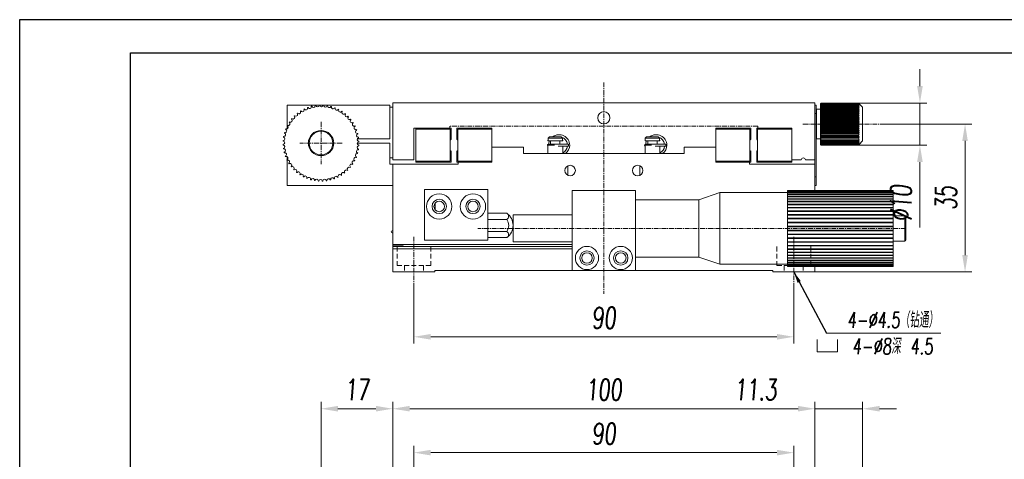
# Model space of a CAD drawing. Header units: millimetres. Extents: x 16752 to 17194, y 779 to 1404.
# Tile 9 of 11: x 16752 to 16985, y 1299 to 1404. Entities that reach past the tile are written whole.
import ezdxf

# ---------------------------------------------------------------- set-up
doc = ezdxf.new("R2010")
doc.units = ezdxf.units.MM
doc.header["$LTSCALE"] = 0.3
doc.linetypes.add('CENTERX2', pattern=[20.32, 12.7, -2.54, 2.54, -2.54])
doc.linetypes.add('DASHED', pattern=[19.05, 12.7, -6.35])
for name, color, linetype, lineweight in [('中心线', 5, 'CENTERX2', 13), ('外框', 7, 'Continuous', 30), ('标注', 1, 'Continuous', 18), ('虚线', 6, 'DASHED', 13)]:
    doc.layers.add(name, color=color, linetype=linetype, lineweight=lineweight)
doc.styles.get("Standard").update_dxf_attribs({"font": 'txt.shx', "width": 0.67, "oblique": 5, "bigfont": 'gbcbig.shx'})
doc.dimstyles.new('1.5', dxfattribs={"dimscale": 1.5, "dimtxt": 2.5, "dimasz": 1.8, "dimexe": 1.25, "dimexo": 0.625, "dimtad": 1, "dimdsep": 46, "dimtxsty": 'Standard', "dimcen": 1.8, "dimadec": 0, "dimazin": 0, "dimtfac": 1, "dimtmove": 0, "dimatfit": 3, "dimfxl": 0, "dimarcsym": 0})
doc.dimstyles.new('2', dxfattribs={"dimscale": 2, "dimtxt": 2.5, "dimasz": 2, "dimexe": 0.8, "dimexo": 0, "dimgap": 1, "dimtad": 1, "dimdec": 1, "dimdsep": 46, "dimtxsty": 'Standard', "dimcen": 0, "dimclrd": 256, "dimclre": 256, "dimclrt": 256, "dimadec": 0, "dimazin": 0, "dimtfac": 1, "dimtdec": 1, "dimtmove": 0, "dimatfit": 3, "dimfxl": 0, "dimtzin": 0, "dimlwd": -1, "dimlwe": -1, "dimarcsym": 0})

# ---------------------------------------------------------------- blocks, each defined once
blk = doc.blocks.new('Y')
at = {"lineweight": 30}
for points in [[(-3857.44, 2213.99), (-4154.44, 2213.99), (-4154.44, 2003.97)], [(-4136.76, 2009.27), (-4136.76, 2208.69), (-3862.74, 2208.69)]]:
    blk.add_lwpolyline(points, dxfattribs=at)
blk = doc.blocks.new('W')
blk.add_blockref('Y', (0, 0))
blk = doc.blocks.new('*D169')
at = {"layer": 'Defpoints', "color": 0}
for p in [(16845.24, 1340.74), (16935.24, 1340.74), (16845.24, 1328.43)]:
    blk.add_point(p, dxfattribs=at)
at = {"layer": '标注'}
for p, q in [((16845.24, 1340.74), (16845.24, 1326.83)), ((16935.24, 1340.74), (16935.24, 1326.83)), ((16931.24, 1328.43), (16849.24, 1328.43))]:
    blk.add_line(p, q, dxfattribs=at)
for points in [[(16849.24, 1329.1), (16849.24, 1327.76), (16845.24, 1328.43)], [(16931.24, 1329.1), (16931.24, 1327.76), (16935.24, 1328.43)]]:
    blk.add_solid(points, dxfattribs=at)
at = {"layer": '标注', "insert": (16890.24, 1332.93), "char_height": 5, "attachment_point": 5}
blk.add_mtext('90', dxfattribs=at)
blk = doc.blocks.new('*D179')
at = {"layer": 'Defpoints', "color": 0}
for p in [(16845.24, 1301), (16845.24, 1262.67), (16935.24, 1262.67)]:
    blk.add_point(p, dxfattribs=at)
at = {"layer": '标注'}
for p, q in [((16845.24, 1262.67), (16845.24, 1302.6)), ((16935.24, 1262.67), (16935.24, 1302.6)), ((16931.24, 1301), (16849.24, 1301))]:
    blk.add_line(p, q, dxfattribs=at)
for points in [[(16849.24, 1301.67), (16849.24, 1300.34), (16845.24, 1301)], [(16931.24, 1301.67), (16931.24, 1300.34), (16935.24, 1301)]]:
    blk.add_solid(points, dxfattribs=at)
at = {"layer": '标注', "insert": (16890.24, 1305.5), "char_height": 5, "attachment_point": 5}
blk.add_mtext('90', dxfattribs=at)
blk = doc.blocks.new('*D180')
at = {"layer": 'Defpoints', "color": 0}
for p in [(16940.24, 1311.4), (16840.24, 1262.67), (16940.24, 1262.67)]:
    blk.add_point(p, dxfattribs=at)
at = {"layer": '标注'}
for p, q in [((16840.24, 1262.67), (16840.24, 1313)), ((16844.24, 1311.4), (16936.24, 1311.4)), ((16940.24, 1262.67), (16940.24, 1313))]:
    blk.add_line(p, q, dxfattribs=at)
for points in [[(16844.24, 1312.07), (16844.24, 1310.74), (16840.24, 1311.4)], [(16936.24, 1312.07), (16936.24, 1310.74), (16940.24, 1311.4)]]:
    blk.add_solid(points, dxfattribs=at)
at = {"layer": '标注', "insert": (16890.24, 1315.9), "char_height": 5, "attachment_point": 5}
blk.add_mtext('100', dxfattribs=at)
blk = doc.blocks.new('*D181')
at = {"layer": 'Defpoints', "color": 0}
for p in [(16940.24, 1311.4), (16940.24, 1262.67), (16951.54, 1216.67)]:
    blk.add_point(p, dxfattribs=at)
at = {"layer": '标注'}
for p, q in [((16936.24, 1311.4), (16920.06, 1311.4)), ((16940.24, 1262.67), (16940.24, 1313)), ((16951.54, 1311.4), (16940.24, 1311.4)), ((16951.54, 1216.67), (16951.54, 1313)), ((16955.54, 1311.4), (16959.54, 1311.4))]:
    blk.add_line(p, q, dxfattribs=at)
for points in [[(16936.24, 1312.07), (16936.24, 1310.74), (16940.24, 1311.4)], [(16955.54, 1312.07), (16955.54, 1310.74), (16951.54, 1311.4)]]:
    blk.add_solid(points, dxfattribs=at)
at = {"layer": '标注', "insert": (16926.15, 1315.9), "char_height": 5, "attachment_point": 5}
blk.add_mtext('11.3', dxfattribs=at)
blk = doc.blocks.new('*D182')
at = {"layer": 'Defpoints', "color": 0}
for p in [(16840.24, 1311.4), (16840.24, 1262.67), (16823.24, 1247.38)]:
    blk.add_point(p, dxfattribs=at)
at = {"layer": '标注'}
for p, q in [((16823.24, 1247.38), (16823.24, 1313)), ((16827.24, 1311.4), (16836.24, 1311.4)), ((16840.24, 1262.67), (16840.24, 1313))]:
    blk.add_line(p, q, dxfattribs=at)
for points in [[(16827.24, 1312.07), (16827.24, 1310.74), (16823.24, 1311.4)], [(16836.24, 1312.07), (16836.24, 1310.74), (16840.24, 1311.4)]]:
    blk.add_solid(points, dxfattribs=at)
at = {"layer": '标注', "insert": (16831.74, 1315.9), "char_height": 5, "attachment_point": 5}
blk.add_mtext('17', dxfattribs=at)
blk = doc.blocks.new('*D189')
at = {"layer": 'Defpoints', "color": 0}
for p in [(16955.82, 1378.8), (16940.24, 1343.8), (16975.8, 1343.8)]:
    blk.add_point(p, dxfattribs=at)
at = {"layer": '标注'}
for p, q in [((16955.82, 1378.8), (16977.4, 1378.8)), ((16975.8, 1374.8), (16975.8, 1347.8)), ((16940.24, 1343.8), (16977.4, 1343.8))]:
    blk.add_line(p, q, dxfattribs=at)
for points in [[(16975.13, 1374.8), (16976.46, 1374.8), (16975.8, 1378.8)], [(16975.13, 1347.8), (16976.46, 1347.8), (16975.8, 1343.8)]]:
    blk.add_solid(points, dxfattribs=at)
at = {"layer": '标注', "insert": (16971.3, 1361.3), "char_height": 5, "attachment_point": 5, "rotation": 90}
blk.add_mtext('35', dxfattribs=at)
blk = doc.blocks.new('*D190')
at = {"layer": 'Defpoints', "color": 0}
for p in [(16950.54, 1383.79), (16965.11, 1383.79), (16950.54, 1373.8)]:
    blk.add_point(p, dxfattribs=at)
at = {"layer": '标注'}
for p, q in [((16965.11, 1387.79), (16965.11, 1391.79)), ((16950.54, 1383.79), (16966.71, 1383.79)), ((16965.11, 1383.79), (16965.11, 1373.8)), ((16950.54, 1373.8), (16966.71, 1373.8)), ((16965.11, 1369.8), (16965.11, 1354.32))]:
    blk.add_line(p, q, dxfattribs=at)
for points in [[(16964.44, 1387.79), (16965.78, 1387.79), (16965.11, 1383.79)], [(16964.44, 1369.8), (16965.78, 1369.8), (16965.11, 1373.8)]]:
    blk.add_solid(points, dxfattribs=at)
at = {"layer": '标注', "insert": (16960.61, 1360.06), "char_height": 5, "attachment_point": 5, "rotation": 90}
blk.add_mtext('%%C10', dxfattribs=at)
blk = doc.blocks.new('2')
at = {"layer": '标注', "ltscale": 0.3}
for p, q in [((-5.625, 6.75), (-5.625, 0)), ((5.625, 0), (5.625, 6.75)), ((-5.625, 0), (3.375, 0)), ((-5.625, 0), (5.625, 0))]:
    blk.add_line(p, q, dxfattribs=at)

msp = doc.modelspace()

# ---------------------------------------------------------------- linework, layer by layer
at = {"color": 7, "linetype": 'Continuous', "lineweight": 15}
for p, q in [((16815.236, 1383.298), (16815.236, 1378.421)), ((16839.536, 1383.298), (16815.236, 1383.298)), ((16839.536, 1375.298), (16839.536, 1383.298)), ((16840.236, 1383.798), (16840.236, 1370.298)), ((16940.236, 1383.798), (16840.236, 1383.798)), ((16940.236, 1370.298), (16940.236, 1383.798)), ((16940.236, 1383.298), (16940.536, 1383.298)), ((16940.536, 1383.298), (16940.536, 1381.298)), ((16941.736, 1383.794), (16941.536, 1383.598)), ((16941.536, 1383.572), (16941.736, 1383.787)), ((16941.736, 1383.746), (16941.536, 1383.572)), ((16941.536, 1383.493), (16941.736, 1383.726)), ((16941.736, 1383.644), (16941.536, 1383.493)), ((16941.536, 1383.363), (16941.736, 1383.61)), ((16941.536, 1383.572), (16941.536, 1383.598)), ((16941.536, 1383.493), (16941.536, 1383.572)), ((16941.536, 1383.363), (16941.536, 1383.493)), ((16941.736, 1383.489), (16941.536, 1383.363)), ((16941.536, 1383.183), (16941.736, 1383.442)), ((16941.536, 1383.183), (16941.536, 1383.363)), ((16941.736, 1383.282), (16941.536, 1383.183)), ((16941.536, 1382.955), (16941.736, 1383.223)), ((16941.536, 1382.955), (16941.536, 1383.183)), ((16941.736, 1383.794), (16941.736, 1383.787)), ((16950.536, 1383.794), (16941.736, 1383.794)), ((16950.536, 1383.787), (16941.736, 1383.787)), ((16941.736, 1383.746), (16941.736, 1383.726)), ((16950.536, 1383.746), (16941.736, 1383.746)), ((16950.536, 1383.726), (16941.736, 1383.726)), ((16941.736, 1383.644), (16941.736, 1383.61)), ((16950.536, 1383.644), (16941.736, 1383.644)), ((16950.536, 1383.61), (16941.736, 1383.61)), ((16941.736, 1383.489), (16941.736, 1383.442)), ((16950.536, 1383.489), (16941.736, 1383.489)), ((16950.536, 1383.442), (16941.736, 1383.442)), ((16941.736, 1383.282), (16941.736, 1383.223)), ((16950.536, 1383.282), (16941.736, 1383.282)), ((16950.536, 1383.223), (16941.736, 1383.223)), ((16950.536, 1383.787), (16950.536, 1383.794)), ((16950.736, 1383.598), (16950.536, 1383.794)), ((16950.536, 1383.787), (16950.736, 1383.572)), ((16950.536, 1383.726), (16950.536, 1383.746)), ((16950.736, 1383.572), (16950.536, 1383.746)), ((16950.536, 1383.726), (16950.736, 1383.493)), ((16950.536, 1383.61), (16950.536, 1383.644)), ((16950.736, 1383.493), (16950.536, 1383.644)), ((16950.536, 1383.61), (16950.736, 1383.363)), ((16950.536, 1383.442), (16950.536, 1383.489)), ((16950.736, 1383.363), (16950.536, 1383.489)), ((16950.536, 1383.442), (16950.736, 1383.183)), ((16950.536, 1383.223), (16950.536, 1383.282)), ((16950.736, 1383.183), (16950.536, 1383.282)), ((16950.536, 1383.223), (16950.736, 1382.955)), ((16951.536, 1382.798), (16950.736, 1383.598)), ((16840.236, 1382.798), (16839.536, 1382.798)), ((16940.536, 1381.298), (16940.236, 1381.298)), ((16940.636, 1382.298), (16940.536, 1382.198)), ((16940.536, 1381.298), (16940.536, 1366.298)), ((16941.536, 1382.298), (16940.636, 1382.298)), ((16940.636, 1382.298), (16940.636, 1375.298)), ((16941.736, 1383.027), (16941.536, 1382.955)), ((16941.536, 1382.681), (16941.736, 1382.955)), ((16941.536, 1382.681), (16941.536, 1382.955)), ((16941.736, 1382.725), (16941.536, 1382.681)), ((16941.536, 1382.365), (16941.536, 1382.681)), ((16941.536, 1382.365), (16941.736, 1382.642)), ((16941.736, 1382.38), (16941.536, 1382.365)), ((16941.536, 1382.01), (16941.536, 1382.365)), ((16941.536, 1382.01), (16941.736, 1382.287)), ((16941.736, 1381.995), (16941.536, 1382.01)), ((16941.536, 1381.619), (16941.536, 1382.01)), ((16950.736, 1382.01), (16941.536, 1382.01)), ((16941.536, 1381.619), (16941.736, 1381.893)), ((16941.736, 1381.576), (16941.536, 1381.619)), ((16941.536, 1381.198), (16941.536, 1381.619)), ((16950.736, 1381.619), (16941.536, 1381.619)), ((16941.536, 1381.198), (16941.736, 1381.466)), ((16941.736, 1381.126), (16941.536, 1381.198)), ((16941.536, 1380.75), (16941.536, 1381.198)), ((16950.736, 1381.198), (16941.536, 1381.198)), ((16941.536, 1380.75), (16941.736, 1381.009)), ((16941.736, 1383.027), (16941.736, 1382.955)), ((16950.536, 1383.027), (16941.736, 1383.027)), ((16950.536, 1382.955), (16941.736, 1382.955)), ((16941.736, 1382.725), (16941.736, 1382.642)), ((16950.536, 1382.725), (16941.736, 1382.725)), ((16950.536, 1382.642), (16941.736, 1382.642)), ((16941.736, 1382.38), (16941.736, 1382.287)), ((16950.536, 1382.38), (16941.736, 1382.38)), ((16950.536, 1382.287), (16941.736, 1382.287)), ((16941.736, 1381.995), (16941.736, 1381.893)), ((16950.536, 1381.995), (16941.736, 1381.995)), ((16950.536, 1381.893), (16941.736, 1381.893)), ((16950.536, 1381.576), (16941.736, 1381.576)), ((16941.736, 1381.576), (16941.736, 1381.466)), ((16950.536, 1381.466), (16941.736, 1381.466)), ((16941.736, 1381.126), (16941.736, 1381.009)), ((16950.536, 1381.126), (16941.736, 1381.126)), ((16950.536, 1381.009), (16941.736, 1381.009)), ((16950.536, 1382.955), (16950.536, 1383.027)), ((16950.736, 1382.955), (16950.536, 1383.027)), ((16950.536, 1382.955), (16950.736, 1382.681)), ((16950.536, 1382.642), (16950.536, 1382.725)), ((16950.736, 1382.681), (16950.536, 1382.725)), ((16950.536, 1382.642), (16950.736, 1382.365)), ((16950.536, 1382.287), (16950.536, 1382.38)), ((16950.736, 1382.365), (16950.536, 1382.38)), ((16950.536, 1382.287), (16950.736, 1382.01)), ((16950.736, 1382.01), (16950.536, 1381.995)), ((16950.536, 1381.893), (16950.536, 1381.995)), ((16950.536, 1381.893), (16950.736, 1381.619)), ((16950.736, 1381.619), (16950.536, 1381.576)), ((16950.536, 1381.466), (16950.536, 1381.576)), ((16950.536, 1381.466), (16950.736, 1381.198)), ((16950.736, 1381.198), (16950.536, 1381.126)), ((16950.536, 1381.009), (16950.536, 1381.126)), ((16950.536, 1381.009), (16950.736, 1380.75)), ((16951.536, 1382.798), (16951.536, 1378.798)), ((16941.736, 1380.651), (16941.536, 1380.75)), ((16941.536, 1380.281), (16941.536, 1380.75)), ((16950.736, 1380.75), (16941.536, 1380.75)), ((16941.536, 1380.281), (16941.736, 1380.528)), ((16941.536, 1379.796), (16941.536, 1380.281)), ((16941.736, 1380.155), (16941.536, 1380.281)), ((16950.736, 1380.281), (16941.536, 1380.281)), ((16941.536, 1379.796), (16941.736, 1380.029)), ((16941.536, 1379.3), (16941.536, 1379.796)), ((16941.736, 1379.645), (16941.536, 1379.796)), ((16950.736, 1379.796), (16941.536, 1379.796)), ((16941.536, 1379.3), (16941.736, 1379.515)), ((16941.536, 1378.798), (16941.536, 1379.3)), ((16941.736, 1379.125), (16941.536, 1379.3)), ((16950.736, 1379.3), (16941.536, 1379.3)), ((16941.536, 1378.798), (16941.736, 1378.994)), ((16950.736, 1378.798), (16941.536, 1378.798)), ((16941.536, 1378.296), (16941.536, 1378.798)), ((16941.736, 1378.602), (16941.536, 1378.798)), ((16941.536, 1378.296), (16941.736, 1378.471)), ((16950.536, 1380.651), (16941.736, 1380.651)), ((16941.736, 1380.651), (16941.736, 1380.528)), ((16950.536, 1380.528), (16941.736, 1380.528)), ((16941.736, 1380.155), (16941.736, 1380.029)), ((16950.536, 1380.155), (16941.736, 1380.155)), ((16950.536, 1380.029), (16941.736, 1380.029)), ((16950.536, 1379.645), (16941.736, 1379.645)), ((16941.736, 1379.645), (16941.736, 1379.515)), ((16950.536, 1379.515), (16941.736, 1379.515)), ((16941.736, 1379.125), (16941.736, 1378.994)), ((16950.536, 1379.125), (16941.736, 1379.125)), ((16950.536, 1378.994), (16941.736, 1378.994)), ((16941.736, 1378.602), (16941.736, 1378.471)), ((16950.536, 1378.602), (16941.736, 1378.602)), ((16950.536, 1378.471), (16941.736, 1378.471)), ((16950.736, 1380.75), (16950.536, 1380.651)), ((16950.536, 1380.528), (16950.536, 1380.651)), ((16950.536, 1380.528), (16950.736, 1380.281)), ((16950.736, 1380.281), (16950.536, 1380.155)), ((16950.536, 1380.029), (16950.536, 1380.155)), ((16950.536, 1380.029), (16950.736, 1379.796)), ((16950.736, 1379.796), (16950.536, 1379.645)), ((16950.536, 1379.515), (16950.536, 1379.645)), ((16950.536, 1379.515), (16950.736, 1379.3)), ((16950.736, 1379.3), (16950.536, 1379.125)), ((16950.536, 1378.994), (16950.536, 1379.125)), ((16950.536, 1378.994), (16950.736, 1378.798)), ((16950.736, 1378.798), (16950.536, 1378.602)), ((16950.536, 1378.471), (16950.536, 1378.602)), ((16950.536, 1378.471), (16950.736, 1378.296)), ((16951.536, 1378.798), (16951.536, 1374.798)), ((16815.236, 1378.396), (16815.236, 1377.687)), ((16853.736, 1377.798), (16845.236, 1377.798)), ((16845.236, 1377.798), (16845.236, 1370.298)), ((16845.736, 1377.598), (16845.736, 1377.798)), ((16853.836, 1377.598), (16845.736, 1377.598)), ((16845.736, 1377.598), (16845.736, 1369.998)), ((16853.736, 1378.298), (16853.736, 1377.798)), ((16853.736, 1377.798), (16854.036, 1377.798)), ((16853.836, 1369.998), (16853.836, 1377.598)), ((16854.036, 1377.798), (16854.036, 1375.219)), ((16855.436, 1375.219), (16855.436, 1377.798)), ((16855.436, 1377.798), (16863.736, 1377.798)), ((16855.636, 1377.598), (16855.636, 1369.998)), ((16863.736, 1377.598), (16855.636, 1377.598)), ((16863.736, 1377.798), (16863.736, 1377.598)), ((16863.736, 1369.998), (16863.736, 1377.598)), ((16925.036, 1377.798), (16916.736, 1377.798)), ((16916.736, 1377.798), (16916.736, 1377.598)), ((16924.836, 1377.598), (16916.736, 1377.598)), ((16916.736, 1377.598), (16916.736, 1369.998)), ((16924.836, 1369.998), (16924.836, 1377.598)), ((16925.036, 1375.219), (16925.036, 1377.798)), ((16926.436, 1377.798), (16926.436, 1375.219)), ((16926.736, 1377.798), (16926.436, 1377.798)), ((16926.636, 1377.598), (16926.636, 1369.998)), ((16934.736, 1377.598), (16926.636, 1377.598)), ((16926.736, 1377.798), (16926.736, 1378.298)), ((16934.736, 1377.798), (16926.736, 1377.798)), ((16934.736, 1370.298), (16934.736, 1377.798)), ((16934.736, 1369.998), (16934.736, 1377.598)), ((16950.736, 1378.296), (16941.536, 1378.296)), ((16941.536, 1377.8), (16941.536, 1378.296)), ((16941.736, 1378.081), (16941.536, 1378.296)), ((16941.536, 1377.8), (16941.736, 1377.951)), ((16950.736, 1377.8), (16941.536, 1377.8)), ((16941.536, 1377.315), (16941.536, 1377.8)), ((16941.736, 1377.567), (16941.536, 1377.8)), ((16941.536, 1377.315), (16941.736, 1377.441)), ((16950.736, 1377.315), (16941.536, 1377.315)), ((16941.736, 1377.067), (16941.536, 1377.315)), ((16941.536, 1376.846), (16941.536, 1377.315)), ((16941.536, 1376.846), (16941.736, 1376.945)), ((16950.736, 1376.846), (16941.536, 1376.846)), ((16941.736, 1376.587), (16941.536, 1376.846)), ((16941.536, 1376.398), (16941.536, 1376.846)), ((16941.536, 1376.398), (16941.736, 1376.47)), ((16950.736, 1376.398), (16941.536, 1376.398)), ((16941.736, 1376.13), (16941.536, 1376.398)), ((16941.536, 1375.977), (16941.536, 1376.398)), ((16950.536, 1378.081), (16941.736, 1378.081)), ((16941.736, 1378.081), (16941.736, 1377.951)), ((16950.536, 1377.951), (16941.736, 1377.951)), ((16941.736, 1377.567), (16941.736, 1377.441)), ((16950.536, 1377.567), (16941.736, 1377.567)), ((16950.536, 1377.441), (16941.736, 1377.441)), ((16941.736, 1377.067), (16941.736, 1376.945)), ((16950.536, 1377.067), (16941.736, 1377.067)), ((16950.536, 1376.945), (16941.736, 1376.945)), ((16941.736, 1376.587), (16941.736, 1376.47)), ((16950.536, 1376.587), (16941.736, 1376.587)), ((16950.536, 1376.47), (16941.736, 1376.47)), ((16941.736, 1376.13), (16941.736, 1376.02)), ((16950.536, 1376.13), (16941.736, 1376.13)), ((16950.736, 1378.296), (16950.536, 1378.081)), ((16950.536, 1377.951), (16950.536, 1378.081)), ((16950.536, 1377.951), (16950.736, 1377.8)), ((16950.736, 1377.8), (16950.536, 1377.567)), ((16950.536, 1377.441), (16950.536, 1377.567)), ((16950.536, 1377.441), (16950.736, 1377.315)), ((16950.736, 1377.315), (16950.536, 1377.067)), ((16950.536, 1376.945), (16950.536, 1377.067)), ((16950.536, 1376.945), (16950.736, 1376.846)), ((16950.736, 1376.846), (16950.536, 1376.587)), ((16950.536, 1376.47), (16950.536, 1376.587)), ((16950.536, 1376.47), (16950.736, 1376.398)), ((16950.736, 1376.398), (16950.536, 1376.13)), ((16950.536, 1376.02), (16950.536, 1376.13)), ((16839.536, 1375.298), (16831.825, 1375.298)), ((16831.846, 1374.298), (16839.536, 1374.298)), ((16839.536, 1369.298), (16839.536, 1374.298)), ((16853.836, 1375.019), (16854.036, 1375.219)), ((16855.436, 1375.219), (16855.636, 1375.019)), ((16876.986, 1374.998), (16876.986, 1374.798)), ((16876.986, 1374.998), (16877.059, 1374.998)), ((16876.986, 1374.798), (16878.736, 1374.798)), ((16878.556, 1373.798), (16876.986, 1373.798)), ((16877.059, 1375.498), (16877.375, 1375.798)), ((16877.059, 1375.498), (16877.059, 1374.998)), ((16880.413, 1375.498), (16877.059, 1375.498)), ((16881.643, 1374.048), (16877.143, 1374.048)), ((16877.375, 1375.798), (16880.097, 1375.798)), ((16877.636, 1374.798), (16877.636, 1374.048)), ((16878.736, 1374.798), (16880.486, 1374.798)), ((16879.836, 1374.048), (16879.836, 1374.798)), ((16880.097, 1375.798), (16880.413, 1375.498)), ((16880.413, 1374.998), (16880.413, 1375.498)), ((16880.413, 1374.998), (16880.486, 1374.998)), ((16880.486, 1374.798), (16880.486, 1374.998)), ((16881.893, 1374.048), (16881.643, 1374.048)), ((16881.893, 1374.048), (16881.893, 1373.548)), ((16899.986, 1374.998), (16899.986, 1374.798)), ((16899.986, 1374.998), (16900.059, 1374.998)), ((16899.986, 1374.798), (16901.736, 1374.798)), ((16901.556, 1373.798), (16899.986, 1373.798)), ((16900.059, 1375.498), (16900.375, 1375.798)), ((16900.059, 1375.498), (16900.059, 1374.998)), ((16903.413, 1375.498), (16900.059, 1375.498)), ((16904.643, 1374.048), (16900.143, 1374.048)), ((16900.375, 1375.798), (16903.097, 1375.798)), ((16900.636, 1374.798), (16900.636, 1374.048)), ((16901.736, 1374.798), (16903.486, 1374.798)), ((16902.836, 1374.048), (16902.836, 1374.798)), ((16903.097, 1375.798), (16903.413, 1375.498)), ((16903.413, 1374.998), (16903.413, 1375.498)), ((16903.413, 1374.998), (16903.486, 1374.998)), ((16903.486, 1374.798), (16903.486, 1374.998)), ((16904.893, 1374.048), (16904.643, 1374.048)), ((16904.893, 1374.048), (16904.893, 1373.548)), ((16924.836, 1375.019), (16925.036, 1375.219)), ((16926.636, 1375.019), (16926.436, 1375.219)), ((16940.536, 1375.398), (16940.636, 1375.298)), ((16940.636, 1375.298), (16941.536, 1375.298)), ((16941.536, 1375.977), (16941.736, 1376.02)), ((16950.736, 1375.977), (16941.536, 1375.977)), ((16941.736, 1375.703), (16941.536, 1375.977)), ((16941.536, 1375.586), (16941.536, 1375.977)), ((16941.536, 1375.586), (16941.736, 1375.601)), ((16950.736, 1375.586), (16941.536, 1375.586)), ((16941.736, 1375.309), (16941.536, 1375.586)), ((16941.536, 1375.231), (16941.536, 1375.586)), ((16941.536, 1375.231), (16941.736, 1375.216)), ((16941.736, 1374.954), (16941.536, 1375.231)), ((16941.536, 1374.915), (16941.536, 1375.231)), ((16941.536, 1374.915), (16941.736, 1374.871)), ((16941.736, 1374.641), (16941.536, 1374.915)), ((16941.536, 1374.641), (16941.536, 1374.915)), ((16941.536, 1374.641), (16941.736, 1374.569)), ((16941.736, 1374.373), (16941.536, 1374.641)), ((16941.536, 1374.413), (16941.536, 1374.641)), ((16941.536, 1374.413), (16941.736, 1374.314)), ((16941.736, 1374.154), (16941.536, 1374.413)), ((16941.536, 1374.233), (16941.536, 1374.413)), ((16941.536, 1374.233), (16941.736, 1374.107)), ((16941.736, 1373.986), (16941.536, 1374.233)), ((16941.536, 1374.103), (16941.536, 1374.233)), ((16941.536, 1374.103), (16941.736, 1373.952)), ((16941.736, 1373.87), (16941.536, 1374.103)), ((16941.536, 1374.024), (16941.536, 1374.103)), ((16941.536, 1374.024), (16941.736, 1373.85)), ((16941.736, 1373.809), (16941.536, 1374.024)), ((16941.536, 1373.998), (16941.536, 1374.024)), ((16941.536, 1373.998), (16941.736, 1373.802)), ((16950.536, 1376.02), (16941.736, 1376.02)), ((16941.736, 1375.703), (16941.736, 1375.601)), ((16950.536, 1375.703), (16941.736, 1375.703)), ((16950.536, 1375.601), (16941.736, 1375.601)), ((16950.536, 1375.309), (16941.736, 1375.309)), ((16941.736, 1375.309), (16941.736, 1375.216)), ((16950.536, 1375.216), (16941.736, 1375.216)), ((16941.736, 1374.954), (16941.736, 1374.871)), ((16950.536, 1374.954), (16941.736, 1374.954)), ((16950.536, 1374.871), (16941.736, 1374.871)), ((16941.736, 1374.641), (16941.736, 1374.569)), ((16950.536, 1374.641), (16941.736, 1374.641)), ((16950.536, 1374.569), (16941.736, 1374.569)), ((16950.536, 1374.373), (16941.736, 1374.373)), ((16941.736, 1374.373), (16941.736, 1374.314)), ((16950.536, 1374.314), (16941.736, 1374.314)), ((16950.536, 1374.154), (16941.736, 1374.154)), ((16941.736, 1374.154), (16941.736, 1374.107)), ((16950.536, 1374.107), (16941.736, 1374.107)), ((16950.536, 1373.986), (16941.736, 1373.986)), ((16941.736, 1373.986), (16941.736, 1373.952)), ((16950.536, 1373.952), (16941.736, 1373.952)), ((16950.536, 1373.87), (16941.736, 1373.87)), ((16941.736, 1373.87), (16941.736, 1373.85)), ((16950.536, 1373.85), (16941.736, 1373.85)), ((16941.736, 1373.809), (16941.736, 1373.802)), ((16950.536, 1373.809), (16941.736, 1373.809)), ((16950.536, 1373.802), (16941.736, 1373.802)), ((16950.536, 1376.02), (16950.736, 1375.977)), ((16950.736, 1375.977), (16950.536, 1375.703)), ((16950.536, 1375.601), (16950.536, 1375.703)), ((16950.536, 1375.601), (16950.736, 1375.586)), ((16950.736, 1375.586), (16950.536, 1375.309)), ((16950.536, 1375.216), (16950.536, 1375.309)), ((16950.736, 1375.231), (16950.536, 1374.954)), ((16950.536, 1375.216), (16950.736, 1375.231)), ((16950.536, 1374.871), (16950.536, 1374.954)), ((16950.736, 1374.915), (16950.536, 1374.641)), ((16950.536, 1374.871), (16950.736, 1374.915)), ((16950.736, 1374.641), (16950.536, 1374.373)), ((16950.536, 1374.569), (16950.736, 1374.641)), ((16950.536, 1374.569), (16950.536, 1374.641)), ((16950.736, 1374.413), (16950.536, 1374.154)), ((16950.536, 1374.314), (16950.736, 1374.413)), ((16950.536, 1374.314), (16950.536, 1374.373)), ((16950.736, 1374.233), (16950.536, 1373.986)), ((16950.536, 1374.107), (16950.736, 1374.233)), ((16950.536, 1374.107), (16950.536, 1374.154)), ((16950.736, 1374.103), (16950.536, 1373.87)), ((16950.536, 1373.952), (16950.736, 1374.103)), ((16950.736, 1374.024), (16950.536, 1373.809)), ((16950.536, 1373.85), (16950.736, 1374.024)), ((16950.536, 1373.802), (16950.736, 1373.998)), ((16950.536, 1373.952), (16950.536, 1373.986)), ((16950.536, 1373.85), (16950.536, 1373.87)), ((16950.536, 1373.802), (16950.536, 1373.809)), ((16950.736, 1373.998), (16951.536, 1374.798)), ((16854.036, 1372.377), (16853.836, 1372.577)), ((16854.036, 1372.377), (16854.036, 1369.798)), ((16855.636, 1372.577), (16855.436, 1372.377)), ((16855.436, 1369.798), (16855.436, 1372.377)), ((16863.736, 1369.798), (16863.736, 1373.298)), ((16863.736, 1373.298), (16871.236, 1373.298)), ((16871.236, 1373.298), (16871.236, 1371.798)), ((16871.236, 1371.798), (16909.236, 1371.798)), ((16876.986, 1373.711), (16876.986, 1371.798)), ((16879.393, 1373.548), (16881.643, 1373.548)), ((16880.486, 1371.798), (16880.486, 1373.548)), ((16881.643, 1373.548), (16881.893, 1373.548)), ((16899.986, 1373.711), (16899.986, 1371.798)), ((16902.393, 1373.548), (16904.643, 1373.548)), ((16903.486, 1371.798), (16903.486, 1373.548)), ((16904.643, 1373.548), (16904.893, 1373.548)), ((16909.236, 1371.798), (16909.236, 1373.298)), ((16909.236, 1373.298), (16916.736, 1373.298)), ((16916.736, 1373.298), (16916.736, 1369.798)), ((16924.836, 1372.577), (16925.036, 1372.377)), ((16925.036, 1369.798), (16925.036, 1372.377)), ((16926.636, 1372.577), (16926.436, 1372.377)), ((16926.436, 1372.377), (16926.436, 1369.798)), ((16815.236, 1371.026), (16815.236, 1370.415)), ((16815.236, 1370.243), (16815.236, 1364.298)), ((16839.536, 1370.798), (16840.236, 1370.798)), ((16840.236, 1369.298), (16839.536, 1369.298)), ((16840.236, 1370.298), (16845.236, 1370.298)), ((16840.236, 1369.298), (16840.236, 1350.298)), ((16840.236, 1369.298), (16855.736, 1369.298)), ((16845.736, 1369.998), (16853.836, 1369.998)), ((16845.736, 1369.798), (16845.736, 1369.998)), ((16854.036, 1369.798), (16845.736, 1369.798)), ((16855.736, 1369.798), (16855.436, 1369.798)), ((16855.636, 1369.998), (16863.736, 1369.998)), ((16855.736, 1369.298), (16855.736, 1369.798)), ((16855.736, 1369.798), (16863.736, 1369.798)), ((16916.736, 1369.998), (16924.836, 1369.998)), ((16916.736, 1369.798), (16924.736, 1369.798)), ((16924.736, 1369.798), (16925.036, 1369.798)), ((16924.736, 1369.798), (16924.736, 1369.298)), ((16924.736, 1369.298), (16940.236, 1369.298)), ((16926.436, 1369.798), (16934.736, 1369.798)), ((16926.636, 1369.998), (16934.736, 1369.998)), ((16934.736, 1370.298), (16936.986, 1370.298)), ((16934.736, 1369.798), (16934.736, 1369.998)), ((16937.986, 1370.298), (16940.236, 1370.298)), ((16940.236, 1370.298), (16940.236, 1369.298)), ((16940.236, 1369.298), (16940.236, 1363.089)), ((16940.236, 1366.298), (16940.536, 1366.298)), ((16940.536, 1366.298), (16940.536, 1364.298)), ((16815.236, 1364.298), (16840.236, 1364.298)), ((16847.736, 1363.298), (16862.736, 1363.298)), ((16847.736, 1363.298), (16847.736, 1351.298)), ((16862.736, 1363.298), (16862.736, 1351.298)), ((16897.736, 1363.098), (16882.736, 1363.098)), ((16882.736, 1363.098), (16882.736, 1344.098)), ((16897.736, 1363.098), (16897.736, 1344.098)), ((16917.736, 1362.598), (16912.736, 1360.898)), ((16933.736, 1362.598), (16917.736, 1362.598)), ((16917.736, 1345.598), (16917.736, 1362.598)), ((16933.736, 1363.089), (16958.736, 1363.089)), ((16933.736, 1363.082), (16933.736, 1363.089)), ((16933.736, 1363.082), (16958.736, 1363.082)), ((16933.736, 1363.082), (16933.736, 1362.998)), ((16933.736, 1362.998), (16958.736, 1362.998)), ((16933.736, 1362.976), (16933.736, 1362.998)), ((16933.736, 1362.976), (16958.736, 1362.976)), ((16933.736, 1362.976), (16933.736, 1362.809)), ((16933.736, 1362.809), (16958.736, 1362.809)), ((16933.736, 1362.773), (16933.736, 1362.809)), ((16933.736, 1362.773), (16958.736, 1362.773)), ((16933.736, 1362.773), (16933.736, 1362.525)), ((16933.736, 1362.525), (16958.736, 1362.525)), ((16933.736, 1362.474), (16933.736, 1362.525)), ((16933.736, 1362.474), (16958.736, 1362.474)), ((16933.736, 1362.474), (16933.736, 1362.149)), ((16933.736, 1362.149), (16958.736, 1362.149)), ((16933.736, 1362.084), (16933.736, 1362.149)), ((16940.536, 1364.298), (16940.236, 1364.298)), ((16958.736, 1363.082), (16958.736, 1363.089)), ((16958.736, 1362.998), (16958.736, 1363.082)), ((16958.736, 1362.976), (16958.736, 1362.998)), ((16958.736, 1362.809), (16958.736, 1362.976)), ((16958.736, 1362.773), (16958.736, 1362.809)), ((16958.736, 1362.525), (16958.736, 1362.773)), ((16958.736, 1362.474), (16958.736, 1362.525)), ((16958.736, 1362.149), (16958.736, 1362.474)), ((16958.736, 1362.084), (16958.736, 1362.149)), ((16912.736, 1360.898), (16897.736, 1360.898)), ((16912.736, 1347.298), (16912.736, 1360.898)), ((16933.736, 1362.084), (16958.736, 1362.084)), ((16933.736, 1362.084), (16933.736, 1361.685)), ((16933.736, 1361.685), (16958.736, 1361.685)), ((16933.736, 1361.607), (16933.736, 1361.685)), ((16933.736, 1361.607), (16958.736, 1361.607)), ((16933.736, 1361.607), (16933.736, 1361.137)), ((16933.736, 1361.137), (16958.736, 1361.137)), ((16933.736, 1361.047), (16933.736, 1361.137)), ((16933.736, 1361.047), (16958.736, 1361.047)), ((16933.736, 1361.047), (16933.736, 1360.512)), ((16933.736, 1360.512), (16958.736, 1360.512)), ((16933.736, 1360.411), (16933.736, 1360.512)), ((16933.736, 1360.411), (16958.736, 1360.411)), ((16933.736, 1360.411), (16933.736, 1359.817)), ((16933.736, 1359.817), (16958.736, 1359.817)), ((16933.736, 1359.706), (16933.736, 1359.817)), ((16958.736, 1361.685), (16958.736, 1362.084)), ((16958.736, 1361.607), (16958.736, 1361.685)), ((16958.736, 1361.137), (16958.736, 1361.607)), ((16958.736, 1361.047), (16958.736, 1361.137)), ((16958.736, 1360.512), (16958.736, 1361.047)), ((16958.736, 1360.411), (16958.736, 1360.512)), ((16958.736, 1359.817), (16958.736, 1360.411)), ((16958.736, 1359.706), (16958.736, 1359.817)), ((16862.736, 1357.685), (16867.236, 1357.685)), ((16933.736, 1359.706), (16958.736, 1359.706)), ((16933.736, 1359.706), (16933.736, 1359.059)), ((16933.736, 1359.059), (16958.736, 1359.059)), ((16933.736, 1358.94), (16933.736, 1359.059)), ((16933.736, 1358.94), (16958.736, 1358.94)), ((16933.736, 1358.94), (16933.736, 1358.247)), ((16933.736, 1358.247), (16958.736, 1358.247)), ((16933.736, 1358.12), (16933.736, 1358.247)), ((16933.736, 1358.12), (16958.736, 1358.12)), ((16933.736, 1358.12), (16933.736, 1357.39)), ((16958.736, 1359.059), (16958.736, 1359.706)), ((16958.736, 1358.94), (16958.736, 1359.059)), ((16958.736, 1358.247), (16958.736, 1358.94)), ((16958.736, 1358.12), (16958.736, 1358.247)), ((16958.736, 1357.39), (16958.736, 1358.12)), ((16862.736, 1356.241), (16867.236, 1356.241)), ((16882.736, 1357.298), (16868.736, 1357.298)), ((16868.736, 1350.898), (16868.736, 1357.298)), ((16933.736, 1357.39), (16958.736, 1357.39)), ((16933.736, 1357.257), (16933.736, 1357.39)), ((16933.736, 1357.257), (16958.736, 1357.257)), ((16933.736, 1357.257), (16933.736, 1356.496)), ((16933.736, 1356.496), (16958.736, 1356.496)), ((16933.736, 1356.358), (16933.736, 1356.496)), ((16933.736, 1356.358), (16958.736, 1356.358)), ((16933.736, 1356.358), (16933.736, 1355.576)), ((16933.736, 1355.576), (16958.736, 1355.576)), ((16933.736, 1355.435), (16933.736, 1355.576)), ((16933.736, 1355.435), (16958.736, 1355.435)), ((16933.736, 1355.435), (16933.736, 1354.64)), ((16958.736, 1357.257), (16958.736, 1357.39)), ((16958.736, 1356.496), (16958.736, 1357.257)), ((16961.536, 1357.098), (16958.736, 1357.098)), ((16958.736, 1356.358), (16958.736, 1356.496)), ((16958.736, 1355.576), (16958.736, 1356.358)), ((16958.736, 1355.435), (16958.736, 1355.576)), ((16958.736, 1354.64), (16958.736, 1355.435)), ((16961.736, 1356.898), (16961.736, 1351.298)), ((16840.236, 1353.548), (16840.122, 1353.548)), ((16840.122, 1353.048), (16840.236, 1353.048)), ((16862.736, 1353.355), (16867.236, 1353.355)), ((16933.736, 1354.64), (16958.736, 1354.64)), ((16933.736, 1354.498), (16933.736, 1354.64)), ((16933.736, 1354.498), (16958.736, 1354.498)), ((16933.736, 1354.498), (16933.736, 1353.698)), ((16933.736, 1353.698), (16958.736, 1353.698)), ((16933.736, 1353.556), (16933.736, 1353.698)), ((16933.736, 1353.556), (16958.736, 1353.556)), ((16933.736, 1353.556), (16933.736, 1352.76)), ((16958.736, 1354.498), (16958.736, 1354.64)), ((16958.736, 1353.698), (16958.736, 1354.498)), ((16958.736, 1353.556), (16958.736, 1353.698)), ((16958.736, 1352.76), (16958.736, 1353.556)), ((16847.736, 1351.298), (16862.736, 1351.298)), ((16862.736, 1351.911), (16867.236, 1351.911)), ((16868.736, 1350.898), (16882.736, 1350.898)), ((16933.736, 1352.76), (16958.736, 1352.76)), ((16933.736, 1352.62), (16933.736, 1352.76)), ((16933.736, 1352.62), (16958.736, 1352.62)), ((16933.736, 1352.62), (16933.736, 1351.837)), ((16933.736, 1351.837), (16958.736, 1351.837)), ((16933.736, 1351.7), (16933.736, 1351.837)), ((16933.736, 1351.7), (16958.736, 1351.7)), ((16933.736, 1351.7), (16933.736, 1350.939)), ((16933.736, 1350.939), (16958.736, 1350.939)), ((16933.736, 1350.806), (16933.736, 1350.939)), ((16933.736, 1350.806), (16958.736, 1350.806)), ((16933.736, 1350.806), (16933.736, 1350.076)), ((16958.736, 1352.62), (16958.736, 1352.76)), ((16958.736, 1351.837), (16958.736, 1352.62)), ((16958.736, 1351.7), (16958.736, 1351.837)), ((16958.736, 1350.939), (16958.736, 1351.7)), ((16958.736, 1351.098), (16961.536, 1351.098)), ((16958.736, 1350.806), (16958.736, 1350.939)), ((16958.736, 1350.076), (16958.736, 1350.806)), ((16840.236, 1349.998), (16840.236, 1350.298)), ((16840.236, 1350.298), (16882.736, 1350.298)), ((16840.236, 1349.998), (16842.736, 1349.998)), ((16840.236, 1349.798), (16840.236, 1349.998)), ((16840.236, 1349.798), (16842.736, 1349.798)), ((16840.236, 1349.298), (16840.236, 1349.798)), ((16840.236, 1349.298), (16840.236, 1343.798)), ((16840.236, 1349.298), (16882.736, 1349.298)), ((16842.736, 1349.798), (16842.736, 1349.998)), ((16882.736, 1349.798), (16842.736, 1349.798)), ((16933.736, 1350.076), (16958.736, 1350.076)), ((16933.736, 1349.949), (16933.736, 1350.076)), ((16933.736, 1349.949), (16958.736, 1349.949)), ((16933.736, 1349.949), (16933.736, 1349.256)), ((16933.736, 1349.256), (16958.736, 1349.256)), ((16933.736, 1349.137), (16933.736, 1349.256)), ((16933.736, 1349.137), (16958.736, 1349.137)), ((16933.736, 1349.137), (16933.736, 1348.49)), ((16933.736, 1348.49), (16958.736, 1348.49)), ((16933.736, 1348.379), (16933.736, 1348.49)), ((16933.736, 1348.379), (16958.736, 1348.379)), ((16933.736, 1348.379), (16933.736, 1347.785)), ((16958.736, 1349.949), (16958.736, 1350.076)), ((16958.736, 1349.256), (16958.736, 1349.949)), ((16958.736, 1349.137), (16958.736, 1349.256)), ((16958.736, 1348.49), (16958.736, 1349.137)), ((16958.736, 1348.379), (16958.736, 1348.49)), ((16958.736, 1347.785), (16958.736, 1348.379)), ((16897.736, 1347.298), (16912.736, 1347.298)), ((16912.736, 1347.298), (16917.736, 1345.598)), ((16933.736, 1347.785), (16958.736, 1347.785)), ((16933.736, 1347.684), (16933.736, 1347.785)), ((16933.736, 1347.684), (16958.736, 1347.684)), ((16933.736, 1347.684), (16933.736, 1347.149)), ((16933.736, 1347.149), (16958.736, 1347.149)), ((16933.736, 1347.059), (16933.736, 1347.149)), ((16933.736, 1347.059), (16958.736, 1347.059)), ((16933.736, 1347.059), (16933.736, 1346.589)), ((16933.736, 1346.589), (16958.736, 1346.589)), ((16933.736, 1346.511), (16933.736, 1346.589)), ((16933.736, 1346.511), (16958.736, 1346.511)), ((16933.736, 1346.511), (16933.736, 1346.111)), ((16933.736, 1346.111), (16958.736, 1346.111)), ((16933.736, 1346.047), (16933.736, 1346.111)), ((16933.736, 1346.047), (16958.736, 1346.047)), ((16933.736, 1346.047), (16933.736, 1345.722)), ((16958.736, 1347.684), (16958.736, 1347.785)), ((16958.736, 1347.149), (16958.736, 1347.684)), ((16958.736, 1347.059), (16958.736, 1347.149)), ((16958.736, 1346.589), (16958.736, 1347.059)), ((16958.736, 1346.511), (16958.736, 1346.589)), ((16958.736, 1346.111), (16958.736, 1346.511)), ((16958.736, 1346.047), (16958.736, 1346.111)), ((16958.736, 1345.722), (16958.736, 1346.047)), ((16840.236, 1343.798), (16850.236, 1343.798)), ((16850.236, 1344.098), (16882.736, 1344.098)), ((16850.236, 1343.798), (16850.236, 1344.098)), ((16897.736, 1344.098), (16882.736, 1344.098)), ((16897.736, 1344.098), (16930.236, 1344.098)), ((16917.736, 1345.598), (16933.736, 1345.598)), ((16930.236, 1344.098), (16930.236, 1343.798)), ((16930.236, 1343.798), (16940.236, 1343.798)), ((16933.736, 1345.722), (16958.736, 1345.722)), ((16933.736, 1345.67), (16933.736, 1345.722)), ((16933.736, 1345.67), (16958.736, 1345.67)), ((16933.736, 1345.67), (16933.736, 1345.423)), ((16933.736, 1345.423), (16958.736, 1345.423)), ((16933.736, 1345.386), (16933.736, 1345.423)), ((16933.736, 1345.386), (16958.736, 1345.386)), ((16933.736, 1345.386), (16933.736, 1345.22)), ((16933.736, 1345.22), (16958.736, 1345.22)), ((16933.736, 1345.198), (16933.736, 1345.22)), ((16933.736, 1345.198), (16958.736, 1345.198)), ((16933.736, 1345.198), (16933.736, 1345.114)), ((16933.736, 1345.114), (16958.736, 1345.114)), ((16933.736, 1345.107), (16933.736, 1345.114)), ((16933.736, 1345.107), (16958.736, 1345.107)), ((16940.236, 1345.107), (16940.236, 1343.798)), ((16958.736, 1345.67), (16958.736, 1345.722)), ((16958.736, 1345.423), (16958.736, 1345.67)), ((16958.736, 1345.386), (16958.736, 1345.423)), ((16958.736, 1345.22), (16958.736, 1345.386)), ((16958.736, 1345.198), (16958.736, 1345.22)), ((16958.736, 1345.114), (16958.736, 1345.198)), ((16958.736, 1345.107), (16958.736, 1345.114))]:
    msp.add_line(p, q, dxfattribs=at)
at = {"color": 8, "linetype": 'Continuous', "lineweight": 15}
msp.add_line((16961.536, 1351.098), (16961.536, 1357.098), dxfattribs=at)
at = {"color": 7, "linetype": 'Continuous', "lineweight": 15, "flags": 128}
for points in [[(16877.352, 1374.798), (16877.216, 1374.396), (16877.156, 1374.048)], [(16900.352, 1374.798), (16900.216, 1374.396), (16900.156, 1374.048)]]:
    msp.add_lwpolyline(points, dxfattribs=at)
at = {"color": 7, "linetype": 'Continuous', "lineweight": 15}
for centre, radius in [((16890.236, 1380.298), 1.45), ((16823.236, 1374.298), 3), ((16823.236, 1374.298), 2.8), ((16882.236, 1367.798), 1.25), ((16898.236, 1367.798), 1.25), ((16851.236, 1359.298), 3), ((16859.236, 1359.298), 3), ((16851.236, 1359.298), 1.7), ((16851.236, 1359.298), 1.25), ((16859.236, 1359.298), 1.7), ((16859.236, 1359.298), 1.25), ((16886.236, 1347.098), 2.75), ((16886.236, 1347.098), 1.7), ((16886.236, 1347.098), 1.25), ((16894.236, 1347.098), 2.75), ((16894.236, 1347.098), 1.7), ((16894.236, 1347.098), 1.25)]:
    msp.add_circle(centre, radius, dxfattribs=at)
for centre, radius, start, end in [((16821.454, 1383.12), 0.4, 192.69442, 10.14773), ((16823.236, 1374.298), 9, 97.96777, 98.87439), ((16822.386, 1383.258), 0.4, 186.69442, 4.14773), ((16823.236, 1374.298), 9, 91.96777, 92.87439), ((16823.327, 1383.297), 0.4, 180.69442, 358.14773), ((16823.236, 1374.298), 9, 85.96777, 86.87439), ((16824.267, 1383.239), 0.4, 174.69442, 352.14773), ((16823.236, 1374.298), 9, 79.96777, 80.87439), ((16825.196, 1383.082), 0.4, 168.69442, 346.14773), ((16823.236, 1374.298), 9, 133.96777, 134.87439), ((16817.282, 1381.047), 0.4, 222.69442, 40.14773), ((16823.236, 1374.298), 9, 127.96777, 128.87439), ((16818.02, 1381.632), 0.4, 216.69442, 34.14773), ((16823.236, 1374.298), 9, 121.96777, 122.87439), ((16818.815, 1382.137), 0.4, 210.69442, 28.14773), ((16823.236, 1374.298), 9, 115.96777, 116.87439), ((16819.659, 1382.556), 0.4, 204.69442, 22.14773), ((16823.236, 1374.298), 9, 109.96777, 110.87439), ((16820.542, 1382.885), 0.4, 198.69442, 16.14773), ((16823.236, 1374.298), 9, 103.96777, 104.87439), ((16823.236, 1374.298), 9, 73.96777, 74.87439), ((16826.104, 1382.829), 0.4, 162.69442, 340.14773), ((16823.236, 1374.298), 9, 67.96777, 68.87439), ((16826.98, 1382.482), 0.4, 156.69442, 334.14773), ((16823.236, 1374.298), 9, 61.96777, 62.87439), ((16827.815, 1382.046), 0.4, 150.69442, 328.14773), ((16823.236, 1374.298), 9, 55.96777, 56.87439), ((16828.6, 1381.525), 0.4, 144.69442, 322.14773), ((16823.236, 1374.298), 9, 49.96777, 50.87439), ((16829.326, 1380.925), 0.4, 138.69442, 316.14773), ((16823.236, 1374.298), 9, 151.96777, 152.87439), ((16815.488, 1378.876), 0.4, 240.69442, 58.14773), ((16823.236, 1374.298), 9, 145.96777, 146.87439), ((16816.009, 1379.661), 0.4, 234.69442, 52.14773), ((16823.236, 1374.298), 9, 139.96777, 140.87439), ((16816.609, 1380.387), 0.4, 228.69442, 46.14773), ((16829.985, 1380.252), 0.4, 132.69442, 310.14773), ((16823.236, 1374.298), 9, 43.96777, 44.87439), ((16830.57, 1379.514), 0.4, 126.69442, 304.14773), ((16823.236, 1374.298), 9, 37.96777, 38.87439), ((16831.076, 1378.719), 0.4, 120.69442, 298.14773), ((16823.236, 1374.298), 9, 31.96777, 32.87439), ((16814.452, 1376.258), 0.4, 258.69442, 76.14773), ((16823.236, 1374.298), 9, 163.96777, 164.87439), ((16814.705, 1377.165), 0.4, 252.69442, 70.14773), ((16823.236, 1374.298), 9, 157.96777, 158.87439), ((16815.052, 1378.041), 0.4, 246.69442, 64.14773), ((16831.495, 1377.875), 0.4, 114.69442, 292.14773), ((16823.236, 1374.298), 9, 25.96777, 26.87439), ((16831.823, 1376.992), 0.4, 108.69442, 286.14773), ((16823.236, 1374.298), 9, 19.96777, 20.87439), ((16832.058, 1376.08), 0.4, 102.69442, 280.14773), ((16823.236, 1374.298), 9, 13.96777, 14.87439), ((16879.643, 1373.798), 2.5, 0, 126.8699), ((16902.643, 1373.798), 2.5, 0, 126.8699), ((16814.237, 1374.389), 0.4, 270.69442, 88.14773), ((16823.236, 1374.298), 9, 181.96777, 182.87439), ((16814.277, 1373.448), 0.4, 276.69442, 94.14773), ((16823.236, 1374.298), 9, 175.96777, 176.87439), ((16814.296, 1375.329), 0.4, 264.69442, 82.14773), ((16823.236, 1374.298), 9, 169.96777, 170.87439), ((16832.196, 1375.148), 0.4, 96.69442, 274.14773), ((16832.236, 1374.207), 0.4, 90.69442, 268.14773), ((16823.236, 1374.298), 9, 7.96777, 8.87439), ((16823.236, 1374.298), 9, 355.96777, 356.87439), ((16823.236, 1374.298), 9, 1.96777, 2.87439), ((16877.143, 1373.798), 0.25, 90, 231.04634), ((16879.643, 1373.798), 2, 7.18076, 73.88286), ((16879.643, 1373.798), 2.5, 306.8699, 0), ((16881.643, 1373.798), 0.25, 270, 90), ((16900.143, 1373.798), 0.25, 90, 231.04634), ((16902.643, 1373.798), 2, 7.18076, 73.88286), ((16902.643, 1373.798), 2.5, 306.8699, 0), ((16904.643, 1373.798), 0.25, 270, 90), ((16823.236, 1374.298), 9, 187.96777, 188.87439), ((16814.414, 1372.516), 0.4, 282.69442, 100.14773), ((16823.236, 1374.298), 9, 193.96777, 194.87439), ((16814.649, 1371.603), 0.4, 288.69442, 106.14773), ((16831.767, 1371.43), 0.4, 72.69442, 250.14773), ((16832.02, 1372.338), 0.4, 78.69442, 256.14773), ((16832.177, 1373.267), 0.4, 84.69442, 262.14773), ((16823.236, 1374.298), 9, 343.96777, 344.87439), ((16823.236, 1374.298), 9, 349.96777, 350.87439), ((16879.643, 1373.798), 2, 294.92386, 352.81924), ((16902.643, 1373.798), 2, 294.92386, 352.81924), ((16823.236, 1374.298), 9, 199.96777, 200.87439), ((16814.978, 1370.721), 0.4, 294.69442, 112.14773), ((16823.236, 1374.298), 9, 205.96777, 206.87439), ((16815.397, 1369.877), 0.4, 300.69442, 118.14773), ((16823.236, 1374.298), 9, 211.96777, 212.87439), ((16815.902, 1369.082), 0.4, 306.69442, 124.14773), ((16830.464, 1368.935), 0.4, 54.69442, 232.14773), ((16830.985, 1369.719), 0.4, 60.69442, 238.14773), ((16823.236, 1374.298), 9, 325.96777, 326.87439), ((16831.421, 1370.554), 0.4, 66.69442, 244.14773), ((16823.236, 1374.298), 9, 331.96777, 332.87439), ((16823.236, 1374.298), 9, 337.96777, 338.87439), ((16937.486, 1370.298), 0.5, 0, 180), ((16823.236, 1374.298), 9, 217.96777, 218.87439), ((16816.487, 1368.344), 0.4, 312.69442, 130.14773), ((16823.236, 1374.298), 9, 223.96777, 224.87439), ((16817.147, 1367.671), 0.4, 318.69442, 136.14773), ((16823.236, 1374.298), 9, 229.96777, 230.87439), ((16817.873, 1367.071), 0.4, 324.69442, 142.14773), ((16823.236, 1374.298), 9, 235.96777, 236.87439), ((16818.658, 1366.55), 0.4, 330.69442, 148.14773), ((16827.657, 1366.459), 0.4, 30.69442, 208.14773), ((16828.452, 1366.964), 0.4, 36.69442, 214.14773), ((16823.236, 1374.298), 9, 307.96777, 308.87439), ((16829.191, 1367.549), 0.4, 42.69442, 220.14773), ((16829.863, 1368.208), 0.4, 48.69442, 226.14773), ((16823.236, 1374.298), 9, 313.96777, 314.87439), ((16823.236, 1374.298), 9, 319.96777, 320.87439), ((16823.236, 1374.298), 9, 241.96777, 242.87439), ((16819.493, 1366.113), 0.4, 336.69442, 154.14773), ((16823.236, 1374.298), 9, 247.96777, 248.87439), ((16820.369, 1365.767), 0.4, 342.69442, 160.14773), ((16823.236, 1374.298), 9, 253.96777, 254.87439), ((16821.276, 1365.514), 0.4, 348.69442, 166.14773), ((16823.236, 1374.298), 9, 259.96777, 260.87439), ((16822.205, 1365.357), 0.4, 354.69442, 172.14773), ((16823.236, 1374.298), 9, 265.96777, 266.87439), ((16823.145, 1365.298), 0.4, 0.69442, 178.14773), ((16823.236, 1374.298), 9, 271.96777, 272.87439), ((16824.087, 1365.338), 0.4, 6.69442, 184.14773), ((16823.236, 1374.298), 9, 277.96777, 278.87439), ((16825.018, 1365.476), 0.4, 12.69442, 190.14773), ((16823.236, 1374.298), 9, 283.96777, 284.87439), ((16825.931, 1365.711), 0.4, 18.69442, 196.14773), ((16823.236, 1374.298), 9, 289.96777, 290.87439), ((16826.814, 1366.039), 0.4, 24.69442, 202.14773), ((16823.236, 1374.298), 9, 295.96777, 296.87439), ((16823.236, 1374.298), 9, 301.96777, 302.87439), ((16865.208, 1354.798), 3.528, 0.08875, 54.91415), ((16866.873, 1356.963), 0.808, 296.7339, 63.2661), ((16865.208, 1354.798), 2.489, 324.55667, 35.44333), ((16961.536, 1356.898), 0.2, 0, 90), ((16840.122, 1353.298), 0.25, 90, 270), ((16865.208, 1354.798), 3.528, 305.08585, 0.08875), ((16866.873, 1352.633), 0.808, 296.73391, 63.26609), ((16961.536, 1351.298), 0.2, 270, 0)]:
    msp.add_arc(centre, radius, start, end, dxfattribs=at)
for points, knots in [([(16881.705, 1366.667), (16881.715, 1366.835), (16881.732, 1367.134), (16881.736, 1367.549), (16881.736, 1367.962), (16881.734, 1368.413), (16881.716, 1368.736), (16881.705, 1368.929)], [0, 0, 0, 0, 0.2352183, 0.4187723, 0.5474951, 0.7293335, 1, 1, 1, 1]), ([(16898.768, 1368.929), (16898.758, 1368.761), (16898.741, 1368.462), (16898.737, 1368.047), (16898.736, 1367.633), (16898.739, 1367.182), (16898.757, 1366.86), (16898.768, 1366.667)], [0, 0, 0, 0, 0.2352183, 0.4187723, 0.5474951, 0.7293335, 1, 1, 1, 1]), ([(16850.287, 1360.111), (16850.275, 1359.898), (16850.252, 1359.455), (16850.261, 1358.887), (16850.281, 1358.573), (16850.287, 1358.485)], [0, 0, 0, 0, 0.3991991, 0.832302, 1, 1, 1, 1])]:
    msp.add_open_spline(points, degree=3, knots=knots, dxfattribs=at)
at = {"layer": '中心线', "ltscale": 0.3}
for p, q in [((16890.236, 1388.653), (16890.236, 1338.639)), ((16823.236, 1379.298), (16823.236, 1369.298)), ((16937.377, 1378.798), (16955.816, 1378.798)), ((16926.736, 1378.298), (16853.736, 1378.298)), ((16828.236, 1374.298), (16818.236, 1374.298)), ((16961.736, 1354.098), (16860.41, 1354.098)), ((16845.236, 1352.117), (16845.236, 1340.743)), ((16935.236, 1352.117), (16935.236, 1340.743))]:
    msp.add_line(p, q, dxfattribs=at)
at = {"layer": '标注', "ltscale": 0.3}
msp.add_line((16970.042, 1329.307), (16942.986, 1329.307), dxfattribs=at)
at = {"layer": '虚线', "ltscale": 0.3}
for p, q in [((16841.236, 1349.798), (16841.236, 1345.298)), ((16849.236, 1349.798), (16849.236, 1345.298)), ((16931.236, 1349.798), (16931.236, 1345.298)), ((16939.236, 1349.798), (16939.236, 1345.298)), ((16841.236, 1345.298), (16849.236, 1345.298)), ((16842.986, 1345.298), (16842.986, 1343.798)), ((16847.486, 1345.298), (16847.486, 1343.798)), ((16939.236, 1345.298), (16931.236, 1345.298)), ((16932.986, 1345.298), (16932.986, 1343.798)), ((16937.486, 1345.298), (16937.486, 1343.798))]:
    msp.add_line(p, q, dxfattribs=at)

# ---------------------------------------------------------------- block references
at = {"layer": '中心线', "xscale": 0.4335648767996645, "yscale": 0.4335648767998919, "zscale": 0.4335648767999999}
msp.add_blockref('2', (16943.17, 1324.863), dxfattribs=at)
at = {"layer": '外框', "lineweight": 25, "xscale": 1.487159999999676, "yscale": 1.487160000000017, "zscale": 1.48716}
msp.add_blockref('W', (22930.169, -1889.039), dxfattribs=at)

# ---------------------------------------------------------------- texts
at = {"layer": '标注', "ltscale": 0.3, "insert": (16958.658, 1329.307), "char_height": 3.746, "attachment_point": 5}
msp.add_mtext('4-%%C4.5（钻通）\\P4-%%C8深 4.5', dxfattribs=at)

# ---------------------------------------------------------------- dimensions: what is measured, and where the dimension line sits
at = {"layer": '标注'}
dim = msp.add_linear_dim(base=(16965.109, 1383.794), p1=(16950.536, 1373.802), p2=(16950.536, 1383.794), angle=270, text='%%C10', dimstyle='2', dxfattribs=at)
dim.commit()
dim.dimension.update_dxf_attribs({"geometry": '*D190', "text_midpoint": (16965.109, 1360.063), "dimtype": 160})
dim = msp.add_linear_dim(base=(16975.796, 1343.798), p1=(16955.816, 1378.798), p2=(16940.236, 1343.798), angle=270, dimstyle='2', dxfattribs=at)
dim.commit()
dim.dimension.update_dxf_attribs({"geometry": '*D189', "text_midpoint": (16971.296, 1361.298)})
dim = msp.add_linear_dim(base=(16845.236, 1328.431), p1=(16935.236, 1340.743), p2=(16845.236, 1340.743), dimstyle='2', dxfattribs=at)
dim.commit()
dim.dimension.update_dxf_attribs({"geometry": '*D169', "text_midpoint": (16890.236, 1328.431), "dimtype": 160})
for base, p1, p2, picture, middle in [((16840.236, 1311.403), (16823.236, 1247.375), (16840.236, 1262.67), '*D182', (16831.736, 1315.903)), ((16940.236, 1311.403), (16840.236, 1262.67), (16940.236, 1262.67), '*D180', (16890.236, 1315.903)), ((16940.236, 1311.403), (16951.536, 1216.67), (16940.236, 1262.67), '*D181', (16926.146, 1315.903)), ((16845.236, 1301.002), (16935.236, 1262.67), (16845.236, 1262.67), '*D179', (16890.236, 1305.502))]:
    dim = msp.add_linear_dim(base=base, p1=p1, p2=p2, dimstyle='2', dxfattribs=at)
    dim.commit()
    dim.dimension.update_dxf_attribs({"geometry": picture, "text_midpoint": middle})

# ---------------------------------------------------------------- leaders
at = {"layer": '标注', "ltscale": 0.3}
msp.add_leader([(16935.236, 1343.798), (16942.986, 1329.307)], dimstyle='1.5', dxfattribs=at)

doc.saveas('drawing.dxf')
